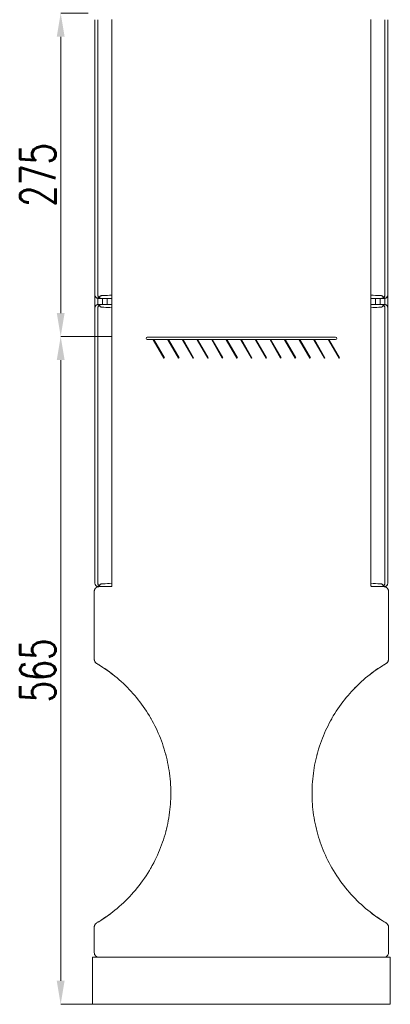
# Model space of a CAD drawing. Header units: centimetres. Extents: x -4572 to 125430, y -27163 to 73697.
# Tile 10 of 44: x 98765 to 99080, y -18935 to -18097. Entities that reach past the tile are written whole.
import ezdxf

# ---------------------------------------------------------------- set-up
doc = ezdxf.new("R2010")
doc.units = ezdxf.units.CM
doc.header["$MEASUREMENT"] = 0
doc.layers.add('kontur', color=7, linetype='Continuous')
doc.layers.add('w0 @ 1', color=7, linetype='Continuous')
doc.styles.add('style1', font='romans.shx', dxfattribs={"width": 0.7, "height": 12})
doc.dimstyles.new('aaa', dxfattribs={"dimtxt": 30, "dimasz": 20, "dimexe": 0, "dimexo": 0, "dimgap": 4, "dimtad": 1, "dimdec": 0, "dimzin": 9, "dimdsep": 46, "dimtxsty": 'style1', "dimcen": 0.09, "dimclrt": 256, "dimadec": 0, "dimazin": 1, "dimtfac": 1, "dimtdec": 0, "dimtmove": 0, "dimatfit": 0, "dimfxl": 1, "dimtolj": 1, "dimtzin": 0, "dimarcsym": 0})

# ---------------------------------------------------------------- blocks, each defined once
blk = doc.blocks.new('SKRF 800 C + NDC')
at = {"layer": 'kontur', "color": 7, "lineweight": 0}
for p, q in [((-110.06, 837.39), (-110.06, 720.26)), ((110.02, 837.39), (110.02, 720.26)), ((-124.56, 837.12), (-124.56, 603.33)), ((-122.06, 603.2), (-122.06, 837.26)), ((-122.06, 603.2), (-122.06, 837.26)), ((-110.05, 836.28), (-110.05, 356.15)), ((110.01, 836.28), (110.01, 356.15)), ((122.02, 603.2), (122.02, 837.26)), ((122.02, 603.2), (122.02, 837.26)), ((124.52, 603.33), (124.52, 837.12)), ((-110.06, 720.26), (-110.06, 603.13)), ((110.02, 720.26), (110.02, 603.13)), ((-124.56, 603.33), (-124.56, 592.06)), ((-122.06, 604.1), (-122.1, 604.11)), ((-110.06, 607.72), (-110.05, 607.72)), ((-110.06, 600.24), (-110.06, 603.13)), ((110.02, 607.72), (110.01, 607.72)), ((110.02, 600.24), (110.02, 603.13)), ((122.02, 604.1), (122.06, 604.11)), ((124.52, 592.06), (124.52, 603.33)), ((-122.06, 600.36), (-122.06, 596.67)), ((-122.06, 596.67), (-122.06, 595.02)), ((-121.59, 600.33), (-119.15, 600.31)), ((-119.17, 595.08), (-121.59, 595.06)), ((-118.05, 595.23), (-119.06, 595.23)), ((-114.06, 600.22), (-118.05, 600.22)), ((-118.05, 600.22), (-118.05, 595.13)), ((-114.06, 600.27), (-114.06, 600.23)), ((-114.06, 600.23), (-114.06, 600.21)), ((-110.05, 600.23), (-114.06, 600.23)), ((-114.06, 595.63), (-114.06, 600.23)), ((-114.05, 595.63), (-114.05, 595.22)), ((-114.05, 595.23), (-110.06, 595.23)), ((-110.05, 595.22), (-114.05, 595.22)), ((-110.05, 600.23), (-110.06, 600.26)), ((-110.06, 600.16), (-110.06, 600.23)), ((-110.05, 595.23), (-110.06, 595.23)), ((-110.06, 592.33), (-110.06, 595.16)), ((-110.05, 600.23), (-110.05, 600.23)), ((110.01, 595.23), (110.02, 595.23)), ((110.01, 595.22), (114.01, 595.22)), ((110.02, 600.23), (110.02, 600.26)), ((110.02, 600.16), (110.02, 600.23)), ((110.02, 600.23), (114.02, 600.23)), ((114.01, 595.23), (110.02, 595.23)), ((110.02, 592.33), (110.02, 595.16)), ((114.01, 595.63), (114.01, 595.22)), ((114.02, 600.27), (114.02, 600.23)), ((114.02, 600.23), (114.02, 600.21)), ((114.02, 595.63), (114.02, 600.23)), ((114.02, 600.22), (118.01, 600.22)), ((118.01, 600.22), (118.01, 595.13)), ((118.01, 595.23), (119.02, 595.23)), ((119.11, 600.31), (121.55, 600.33)), ((121.55, 595.06), (119.13, 595.08)), ((122.02, 600.37), (122.02, 596.67)), ((122.02, 596.67), (122.02, 595.02)), ((-124.56, 592.06), (-124.56, 358.26)), ((-122.06, 358.13), (-122.06, 592.19)), ((-122.06, 358.13), (-122.06, 592.19)), ((-122.06, 592.18), (-122.06, 592.19)), ((-110.06, 592.33), (-110.06, 475.19)), ((-110.06, 588.72), (-110.05, 588.72)), ((110.02, 588.72), (110.01, 588.72)), ((110.02, 592.33), (110.02, 475.19)), ((122.02, 358.13), (122.02, 592.19)), ((122.02, 358.13), (122.02, 592.19)), ((122.02, 592.18), (122.02, 592.19)), ((124.52, 358.26), (124.52, 592.06)), ((-80.04, 567.21), (80, 567.21)), ((-74.44, 565.21), (-80.04, 565.21)), ((-74.44, 565.21), (-74.87, 564.96)), ((-74.87, 564.96), (-65.87, 549.37)), ((-62.04, 565.21), (-74.44, 565.21)), ((-74.44, 565.21), (-65.44, 549.62)), ((-62.04, 565.21), (-62.47, 564.96)), ((-62.47, 564.96), (-53.47, 549.37)), ((-49.63, 565.21), (-62.04, 565.21)), ((-62.04, 565.21), (-53.03, 549.62)), ((-49.63, 565.21), (-50.07, 564.96)), ((-50.07, 564.96), (-41.06, 549.37)), ((-37.23, 565.21), (-49.63, 565.21)), ((-49.63, 565.21), (-40.63, 549.62)), ((-37.23, 565.21), (-37.66, 564.96)), ((-37.66, 564.96), (-28.66, 549.37)), ((-24.83, 565.21), (-37.23, 565.21)), ((-37.23, 565.21), (-28.23, 549.62)), ((-24.83, 565.21), (-25.26, 564.96)), ((-25.26, 564.96), (-16.26, 549.37)), ((-12.42, 565.21), (-24.83, 565.21)), ((-24.83, 565.21), (-15.82, 549.62)), ((-12.42, 565.21), (-12.86, 564.96)), ((-12.86, 564.96), (-3.85, 549.37)), ((-0.02, 565.21), (-12.42, 565.21)), ((-12.42, 565.21), (-3.42, 549.62)), ((-0.02, 565.21), (-0.45, 564.96)), ((-0.45, 564.96), (8.55, 549.37)), ((12.38, 565.21), (-0.02, 565.21)), ((-0.02, 565.21), (8.98, 549.62)), ((12.38, 565.21), (11.95, 564.96)), ((11.95, 564.96), (20.95, 549.37)), ((24.79, 565.21), (12.38, 565.21)), ((12.38, 565.21), (21.39, 549.62)), ((24.79, 565.21), (24.35, 564.96)), ((24.35, 564.96), (33.36, 549.37)), ((37.19, 565.21), (24.79, 565.21)), ((24.79, 565.21), (33.79, 549.62)), ((37.19, 565.21), (36.76, 564.96)), ((36.76, 564.96), (45.76, 549.37)), ((49.59, 565.21), (37.19, 565.21)), ((37.19, 565.21), (46.19, 549.62)), ((49.59, 565.21), (49.16, 564.96)), ((49.16, 564.96), (58.16, 549.37)), ((62, 565.21), (49.59, 565.21)), ((49.59, 565.21), (58.6, 549.62)), ((62, 565.21), (61.56, 564.96)), ((61.56, 564.96), (70.57, 549.37)), ((74.4, 565.21), (62, 565.21)), ((62, 565.21), (71, 549.62)), ((74.4, 565.21), (73.97, 564.96)), ((73.97, 564.96), (82.97, 549.37)), ((80, 565.21), (74.4, 565.21)), ((74.4, 565.21), (83.4, 549.62)), ((-65.44, 549.62), (-65.87, 549.37)), ((-53.03, 549.62), (-53.47, 549.37)), ((-40.63, 549.62), (-41.06, 549.37)), ((-28.23, 549.62), (-28.66, 549.37)), ((-15.82, 549.62), (-16.26, 549.37)), ((-3.42, 549.62), (-3.85, 549.37)), ((8.98, 549.62), (8.55, 549.37)), ((21.39, 549.62), (20.95, 549.37)), ((33.79, 549.62), (33.36, 549.37)), ((46.19, 549.62), (45.76, 549.37)), ((58.6, 549.62), (58.16, 549.37)), ((71, 549.62), (70.57, 549.37)), ((83.4, 549.62), (82.97, 549.37)), ((-110.06, 475.19), (-110.06, 358.06)), ((110.02, 475.19), (110.02, 358.06)), ((-110.06, 365.16), (-110.05, 365.16)), ((-110.04, 356.15), (-110.04, 360.76)), ((110, 356.15), (110, 360.76)), ((110.02, 365.16), (110.01, 365.16)), ((-121.59, 355.26), (-119.15, 355.24)), ((-121.05, 355.15), (-121.09, 355.15)), ((-111.05, 355.15), (-121.05, 355.15)), ((-119.06, 355.23), (-119.15, 355.24)), ((-114.06, 355.2), (-114.06, 355.16)), ((-110.93, 355.16), (-114.06, 355.16)), ((-110.06, 356.01), (-110.06, 358.06)), ((110, 356.15), (110.01, 356.15)), ((110.02, 356.01), (110.02, 358.06)), ((110.89, 355.16), (114.02, 355.16)), ((111.01, 355.15), (121.01, 355.15)), ((114.02, 355.2), (114.02, 355.16)), ((119.02, 355.23), (119.11, 355.24)), ((119.11, 355.24), (121.55, 355.26)), ((121.02, 355.15), (121.05, 355.15)), ((-125.05, 351.15), (-125.05, 322.22)), ((125.01, 351.15), (125.01, 322.22)), ((-125.05, 322.22), (-125.05, 293.29)), ((125.01, 322.22), (125.01, 293.29)), ((-124.59, 291.43), (-124.43, 291.15)), ((124.55, 291.43), (124.39, 291.15)), ((-109.8, 280.85), (-108.71, 280)), ((109.76, 280.85), (108.67, 280)), ((-97.12, 269.64), (-96.24, 268.75)), ((97.08, 269.64), (96.21, 268.75)), ((-77.32, 243.77), (-76.77, 242.82)), ((77.28, 243.77), (76.74, 242.82)), ((-64.49, 213), (-64.17, 211.78)), ((64.49, 213), (64.17, 211.78)), ((-60.04, 180.3), (-60.03, 179.25)), ((60.04, 180.3), (60.03, 179.25)), ((-64.13, 147.38), (-64.34, 146.6)), ((64.13, 147.38), (64.34, 146.6)), ((-76.53, 116.66), (-77.19, 115.49)), ((76.53, 116.66), (77.19, 115.49)), ((-125.07, 65.72), (-125.07, 52.33)), ((125.07, 65.72), (125.07, 52.33)), ((-125.07, 52.33), (-125.07, 44.02)), ((125.07, 52.33), (125.07, 44.02)), ((-120.56, 40.02), (-126.57, 40.02)), ((-120.56, 40.02), (-126.57, 40.02)), ((-120.56, 40.02), (-126.57, 40.02)), ((-126.57, 0), (-126.57, 40.02)), ((0, 40.02), (-121.06, 40.02)), ((120.56, 40.02), (-120.56, 40.02)), ((120.56, 40.02), (-120.56, 40.02)), ((120.56, 40.02), (-120.56, 40.02)), ((0, 40.02), (121.06, 40.02)), ((120.56, 40.02), (126.57, 40.02)), ((120.56, 40.02), (126.57, 40.02)), ((120.56, 40.02), (126.57, 40.02)), ((126.57, 0), (126.57, 40.02)), ((-120.56, 0), (-126.57, 0)), ((120.56, 0), (-120.56, 0)), ((120.56, 0), (126.57, 0))]:
    blk.add_line(p, q, dxfattribs=at)
at = {"layer": 'kontur', "color": 7, "lineweight": 0, "flags": 128}
for points in [[(-122.06, 837.25), (-122.09, 836.34), (-122.09, 835.44), (-122.08, 834.54), (-122.08, 833.64), (-122.08, 832.73), (-122.08, 831.83), (-122.08, 830.93), (-122.08, 830.03), (-122.08, 824.36), (-122.07, 814.23), (-122.07, 796.15), (-122.06, 763.85), (-122.06, 706.18), (-122.06, 648.52), (-122.07, 623.14), (-122.08, 611.98), (-122.08, 607.07), (-122.08, 606.42), (-122.08, 605.78), (-122.08, 605.14), (-122.08, 604.49), (-122.09, 603.85), (-122.06, 603.21)], [(122.02, 837.25), (122.05, 836.34), (122.05, 835.44), (122.05, 834.54), (122.05, 833.64), (122.05, 832.73), (122.05, 831.83), (122.04, 830.93), (122.04, 830.03), (122.04, 824.36), (122.04, 814.23), (122.03, 796.15), (122.02, 763.85), (122.02, 706.18), (122.02, 648.52), (122.03, 623.14), (122.04, 611.98), (122.04, 607.07), (122.04, 606.42), (122.05, 605.78), (122.05, 605.14), (122.05, 604.49), (122.05, 603.85), (122.02, 603.21)], [(-122.06, 603.2), (-122.06, 603.2), (-122.06, 603.21)], [(-122.06, 603.2), (-122.01, 602.81), (-121.92, 602.43), (-121.79, 602.08), (-121.62, 601.74), (-121.4, 601.43), (-121.18, 601.18), (-120.94, 600.97)], [(-122.06, 603.2), (-122.06, 603.19), (-122.06, 603.15), (-122.05, 603.1), (-122.03, 602.94), (-122, 602.75), (-121.96, 602.57), (-121.87, 602.29), (-121.77, 602.02), (-121.63, 601.77), (-121.47, 601.52), (-121.3, 601.31), (-121.1, 601.11)], [(-110.06, 603.13), (-111.99, 602.96), (-113.93, 602.84), (-115.87, 602.75), (-117.45, 602.69), (-117.76, 602.7), (-118.08, 602.71), (-118.4, 602.71), (-118.72, 602.69), (-119.03, 602.64), (-119.24, 602.57), (-119.44, 602.47), (-119.64, 602.34), (-119.99, 602.08), (-120.32, 601.81), (-120.64, 601.53), (-120.87, 601.31), (-121.1, 601.11)], [(110.02, 603.13), (111.95, 602.96), (113.89, 602.84), (115.83, 602.75), (117.41, 602.69), (117.73, 602.7), (118.05, 602.71), (118.36, 602.71), (118.68, 602.69), (118.99, 602.64), (119.2, 602.57), (119.41, 602.47), (119.6, 602.34), (119.95, 602.08), (120.28, 601.81), (120.6, 601.53), (120.84, 601.31), (121.06, 601.11)], [(122.02, 603.2), (121.97, 602.81), (121.88, 602.43), (121.75, 602.08), (121.58, 601.74), (121.37, 601.43), (121.14, 601.18), (120.9, 600.97)], [(122.02, 603.2), (122.02, 603.19), (122.02, 603.15), (122.01, 603.1), (121.99, 602.94), (121.96, 602.75), (121.92, 602.57), (121.84, 602.29), (121.73, 602.02), (121.59, 601.77), (121.43, 601.52), (121.26, 601.31), (121.06, 601.11)], [(122.02, 603.2), (122.02, 603.2), (122.02, 603.21)], [(-124.2, 601.92), (-124.18, 601.82), (-124.13, 601.69), (-124.07, 601.56), (-124, 601.44), (-123.92, 601.32), (-123.83, 601.21), (-123.74, 601.11), (-123.64, 601.02), (-123.52, 600.92), (-123.39, 600.83), (-123.25, 600.75), (-123.11, 600.67), (-122.96, 600.6), (-122.8, 600.54), (-122.63, 600.49), (-122.44, 600.43), (-122.23, 600.39), (-122.02, 600.36), (-121.81, 600.34), (-121.66, 600.33)], [(-121.64, 595.06), (-121.69, 595.06), (-121.92, 595.04), (-122.15, 595.01), (-122.37, 594.97), (-122.58, 594.92), (-122.79, 594.85), (-122.96, 594.79), (-123.12, 594.72), (-123.26, 594.64), (-123.4, 594.55), (-123.53, 594.46), (-123.65, 594.36), (-123.76, 594.25), (-123.85, 594.15), (-123.94, 594.04), (-124.02, 593.91), (-124.1, 593.77), (-124.15, 593.64), (-124.2, 593.49), (-124.2, 593.48)], [(-122.09, 595.02), (-122.09, 595.77), (-122.09, 596.59), (-122.09, 598.75), (-122.09, 599.83), (-122.09, 600.37)], [(-110.06, 600.24), (-112.96, 600.26), (-115.87, 600.28), (-116.66, 600.29), (-117.45, 600.29), (-117.72, 600.29), (-117.98, 600.29), (-118.25, 600.29), (-118.51, 600.29), (-118.78, 600.29), (-119.03, 600.3), (-119.21, 600.31), (-119.39, 600.33), (-119.55, 600.36), (-119.7, 600.39), (-120, 600.47), (-120.28, 600.57), (-120.54, 600.7), (-120.8, 600.86), (-120.95, 600.98), (-121.1, 601.11)], [(-121.06, 594.31), (-120.84, 594.49), (-120.61, 594.65), (-120.38, 594.77), (-120.13, 594.88), (-119.87, 594.96), (-119.6, 595.02), (-119.42, 595.05), (-119.22, 595.08), (-119.02, 595.09), (-118.53, 595.1), (-118.03, 595.11), (-117.54, 595.11), (-117.04, 595.1), (-116.54, 595.1), (-113.3, 595.13), (-110.06, 595.16)], [(-120, 595.07), (-119.88, 595.11), (-119.59, 595.18), (-119.32, 595.21), (-119.06, 595.23)], [(-115.82, 595.11), (-116.5, 595.11), (-117.2, 595.13), (-117.89, 595.13), (-118.59, 595.12), (-119.01, 595.09)], [(-117.47, 600.29), (-115.26, 600.28), (-114.06, 600.27)], [(110.02, 600.24), (112.93, 600.26), (115.83, 600.28), (116.62, 600.29), (117.41, 600.29), (117.68, 600.29), (117.94, 600.29), (118.21, 600.29), (118.48, 600.29), (118.74, 600.29), (119, 600.3), (119.18, 600.31), (119.35, 600.33), (119.51, 600.36), (119.67, 600.39), (119.96, 600.47), (120.24, 600.57), (120.51, 600.7), (120.76, 600.86), (120.91, 600.98), (121.06, 601.11)], [(110.02, 600.23), (110.02, 600.21), (110.02, 600.22), (110.02, 600.22), (110.02, 600.23)], [(121.03, 594.31), (120.8, 594.49), (120.57, 594.65), (120.34, 594.77), (120.09, 594.88), (119.84, 594.96), (119.56, 595.02), (119.38, 595.05), (119.18, 595.08), (118.98, 595.09), (118.49, 595.1), (117.99, 595.11), (117.5, 595.11), (117, 595.1), (116.51, 595.1), (113.26, 595.13), (110.02, 595.16)], [(117.43, 600.29), (115.23, 600.28), (114.02, 600.27)], [(115.78, 595.11), (116.46, 595.11), (117.16, 595.13), (117.86, 595.13), (118.55, 595.12), (118.98, 595.09)], [(119.96, 595.07), (119.84, 595.11), (119.55, 595.18), (119.29, 595.21), (119.02, 595.23)], [(121.6, 600.33), (121.65, 600.33), (121.89, 600.35), (122.11, 600.38), (122.33, 600.42), (122.55, 600.47), (122.75, 600.54), (122.92, 600.6), (123.08, 600.67), (123.22, 600.75), (123.36, 600.84), (123.49, 600.93), (123.61, 601.03), (123.72, 601.13), (123.81, 601.24), (123.9, 601.35), (123.98, 601.48), (124.06, 601.62), (124.11, 601.75), (124.16, 601.89), (124.16, 601.91)], [(124.17, 593.47), (124.14, 593.57), (124.09, 593.7), (124.03, 593.82), (123.96, 593.95), (123.88, 594.07), (123.79, 594.18), (123.7, 594.27), (123.6, 594.37), (123.48, 594.47), (123.35, 594.56), (123.21, 594.64), (123.07, 594.72), (122.92, 594.79), (122.76, 594.85), (122.59, 594.9), (122.4, 594.95), (122.19, 595), (121.98, 595.03), (121.77, 595.05), (121.62, 595.06)], [(122.05, 595.02), (122.05, 595.77), (122.05, 596.59), (122.05, 598.75), (122.05, 599.83), (122.05, 600.37)], [(-122.06, 592.18), (-122.09, 591.28), (-122.09, 590.38), (-122.08, 589.48), (-122.08, 588.57), (-122.08, 587.67), (-122.08, 586.77), (-122.08, 585.87), (-122.08, 584.96), (-122.08, 579.29), (-122.07, 569.17), (-122.07, 551.08), (-122.06, 518.79), (-122.06, 461.12), (-122.06, 403.45), (-122.07, 378.08), (-122.08, 366.92), (-122.08, 362), (-122.08, 361.36), (-122.08, 360.72), (-122.08, 360.07), (-122.08, 359.43), (-122.09, 358.79), (-122.06, 358.14)], [(-120.94, 594.41), (-121.16, 594.23), (-121.38, 593.98), (-121.57, 593.72), (-121.74, 593.43), (-121.86, 593.13), (-121.96, 592.82), (-122.02, 592.5), (-122.06, 592.19)], [(-121.06, 594.31), (-121.23, 594.15), (-121.38, 593.98), (-121.57, 593.73), (-121.72, 593.46), (-121.84, 593.19), (-121.94, 592.9), (-122.01, 592.55), (-122.03, 592.43), (-122.05, 592.32), (-122.06, 592.23), (-122.06, 592.19)], [(-121.06, 594.31), (-120.99, 594.24), (-120.74, 594.02), (-120.48, 593.79), (-120.21, 593.55), (-119.92, 593.32), (-119.72, 593.17), (-119.51, 593.03), (-119.29, 592.91), (-119.07, 592.82), (-118.83, 592.78), (-118.36, 592.75), (-117.89, 592.75), (-117.42, 592.75), (-116.94, 592.75), (-115.22, 592.68), (-113.5, 592.58), (-111.78, 592.47), (-110.06, 592.33)], [(121.03, 594.31), (120.95, 594.24), (120.7, 594.02), (120.44, 593.79), (120.17, 593.55), (119.89, 593.32), (119.69, 593.17), (119.48, 593.03), (119.25, 592.91), (119.03, 592.82), (118.79, 592.78), (118.32, 592.75), (117.85, 592.75), (117.38, 592.75), (116.91, 592.75), (115.18, 592.68), (113.46, 592.58), (111.74, 592.47), (110.02, 592.33)], [(120.91, 594.41), (121.12, 594.23), (121.34, 593.98), (121.54, 593.72), (121.7, 593.43), (121.82, 593.13), (121.92, 592.82), (121.98, 592.5), (122.02, 592.19)], [(121.03, 594.31), (121.19, 594.15), (121.34, 593.98), (121.53, 593.73), (121.68, 593.46), (121.8, 593.19), (121.9, 592.9), (121.98, 592.55), (121.99, 592.43), (122.01, 592.32), (122.02, 592.23), (122.02, 592.19)], [(122.02, 592.18), (122.05, 591.28), (122.05, 590.38), (122.05, 589.48), (122.05, 588.57), (122.05, 587.67), (122.05, 586.77), (122.04, 585.87), (122.04, 584.96), (122.04, 579.29), (122.04, 569.17), (122.03, 551.08), (122.02, 518.79), (122.02, 461.12), (122.02, 403.45), (122.03, 378.08), (122.04, 366.92), (122.04, 362), (122.04, 361.36), (122.05, 360.72), (122.05, 360.07), (122.05, 359.43), (122.05, 358.79), (122.02, 358.14)], [(-121.05, 355.15), (-121.17, 355.15), (-121.3, 355.15), (-121.43, 355.14), (-121.56, 355.12), (-121.69, 355.1), (-121.83, 355.08), (-122.02, 355.04), (-122.23, 354.98), (-122.28, 354.96), (-122.34, 354.94), (-122.4, 354.92), (-122.46, 354.9), (-122.52, 354.87), (-122.58, 354.85), (-122.66, 354.82), (-122.76, 354.77), (-122.87, 354.72), (-122.99, 354.65), (-123.1, 354.59), (-123.19, 354.53), (-123.27, 354.49), (-123.36, 354.42), (-123.49, 354.33), (-123.6, 354.24), (-123.7, 354.15), (-123.79, 354.07), (-123.88, 353.98), (-123.99, 353.87), (-124.1, 353.75), (-124.19, 353.64), (-124.27, 353.53), (-124.38, 353.38), (-124.45, 353.26), (-124.51, 353.16), (-124.57, 353.05), (-124.62, 352.95), (-124.67, 352.86), (-124.71, 352.77), (-124.75, 352.68), (-124.85, 352.41), (-124.93, 352.14), (-124.99, 351.88), (-125.04, 351.5), (-125.05, 351.15)], [(-124.2, 356.85), (-124.18, 356.76), (-124.13, 356.63), (-124.07, 356.5), (-124, 356.38), (-123.92, 356.26), (-123.83, 356.14), (-123.74, 356.05), (-123.64, 355.96), (-123.52, 355.86), (-123.39, 355.76), (-123.25, 355.68), (-123.11, 355.61), (-122.96, 355.54), (-122.8, 355.48), (-122.63, 355.42), (-122.44, 355.37), (-122.23, 355.33), (-122.02, 355.29), (-121.81, 355.27), (-121.66, 355.27)], [(-122.06, 358.13), (-122.06, 358.14), (-122.06, 358.14)], [(-122.06, 358.13), (-122.01, 357.74), (-121.92, 357.36), (-121.79, 357.01), (-121.62, 356.68), (-121.4, 356.37), (-121.18, 356.12), (-120.94, 355.9)], [(-122.06, 358.13), (-122.06, 358.12), (-122.06, 358.09), (-122.05, 358.04), (-122.03, 357.87), (-122, 357.69), (-121.96, 357.5), (-121.87, 357.23), (-121.77, 356.96), (-121.63, 356.7), (-121.47, 356.46), (-121.3, 356.24), (-121.1, 356.04)], [(-110.06, 358.06), (-111.99, 357.9), (-113.93, 357.78), (-115.87, 357.68), (-117.45, 357.63), (-117.76, 357.63), (-118.08, 357.64), (-118.4, 357.65), (-118.72, 357.63), (-119.03, 357.58), (-119.24, 357.51), (-119.44, 357.4), (-119.64, 357.28), (-119.99, 357.02), (-120.32, 356.74), (-120.64, 356.47), (-120.87, 356.25), (-121.1, 356.04)], [(-110.82, 355.18), (-112.96, 355.19), (-115.87, 355.22), (-116.66, 355.22), (-117.45, 355.23), (-117.72, 355.23), (-117.98, 355.22), (-118.25, 355.22), (-118.51, 355.22), (-118.78, 355.23), (-119.03, 355.24), (-119.21, 355.25), (-119.39, 355.27), (-119.55, 355.29), (-119.7, 355.32), (-120, 355.4), (-120.28, 355.51), (-120.54, 355.64), (-120.8, 355.8), (-120.95, 355.91), (-121.1, 356.04)], [(-117.47, 355.23), (-115.26, 355.21), (-114.06, 355.2)], [(-111.05, 355.15), (-110.85, 355.17), (-110.66, 355.23), (-110.49, 355.32), (-110.34, 355.44), (-110.21, 355.6), (-110.12, 355.77), (-110.06, 355.96), (-110.04, 356.15)], [(-110.05, 356.15), (-110.06, 356.02), (-110.09, 355.86), (-110.15, 355.71), (-110.25, 355.55), (-110.39, 355.4), (-110.58, 355.27), (-110.68, 355.22), (-110.8, 355.19), (-110.92, 355.16), (-111.05, 355.15)], [(111.01, 355.15), (110.81, 355.17), (110.63, 355.23), (110.45, 355.32), (110.3, 355.44), (110.17, 355.6), (110.08, 355.77), (110.02, 355.96), (110, 356.15)], [(110.01, 356.15), (110.02, 356.02), (110.05, 355.86), (110.12, 355.71), (110.22, 355.55), (110.36, 355.4), (110.54, 355.27), (110.64, 355.22), (110.76, 355.19), (110.88, 355.16), (111.01, 355.15)], [(110.02, 358.06), (111.95, 357.9), (113.89, 357.78), (115.83, 357.68), (117.41, 357.63), (117.73, 357.63), (118.05, 357.64), (118.36, 357.65), (118.68, 357.63), (118.99, 357.58), (119.2, 357.51), (119.41, 357.4), (119.6, 357.28), (119.95, 357.02), (120.28, 356.74), (120.6, 356.47), (120.84, 356.25), (121.06, 356.04)], [(110.78, 355.18), (112.93, 355.19), (115.83, 355.22), (116.62, 355.22), (117.41, 355.23), (117.68, 355.23), (117.94, 355.22), (118.21, 355.22), (118.48, 355.22), (118.74, 355.23), (119, 355.24), (119.18, 355.25), (119.35, 355.27), (119.51, 355.29), (119.67, 355.32), (119.96, 355.4), (120.24, 355.51), (120.51, 355.64), (120.76, 355.8), (120.91, 355.91), (121.06, 356.04)], [(117.43, 355.23), (115.23, 355.21), (114.02, 355.2)], [(122.02, 358.13), (121.97, 357.74), (121.88, 357.36), (121.75, 357.01), (121.58, 356.68), (121.37, 356.37), (121.14, 356.12), (120.9, 355.9)], [(121.01, 355.15), (121.13, 355.15), (121.26, 355.15), (121.39, 355.14), (121.52, 355.12), (121.66, 355.1), (121.79, 355.08), (121.98, 355.04), (122.19, 354.98), (122.25, 354.96), (122.3, 354.94), (122.36, 354.92), (122.42, 354.9), (122.48, 354.87), (122.54, 354.85), (122.62, 354.82), (122.72, 354.77), (122.83, 354.72), (122.95, 354.65), (123.07, 354.59), (123.16, 354.53), (123.23, 354.49), (123.32, 354.42), (123.45, 354.33), (123.56, 354.24), (123.66, 354.15), (123.76, 354.07), (123.84, 353.98), (123.95, 353.87), (124.06, 353.75), (124.15, 353.64), (124.23, 353.53), (124.34, 353.38), (124.41, 353.26), (124.48, 353.16), (124.54, 353.05), (124.59, 352.95), (124.63, 352.86), (124.67, 352.77), (124.71, 352.68), (124.81, 352.41), (124.89, 352.14), (124.95, 351.88), (125, 351.5), (125.01, 351.15)], [(122.02, 358.13), (122.02, 358.12), (122.02, 358.09), (122.01, 358.04), (121.99, 357.87), (121.96, 357.69), (121.92, 357.5), (121.84, 357.23), (121.73, 356.96), (121.59, 356.7), (121.43, 356.46), (121.26, 356.24), (121.06, 356.04)], [(121.6, 355.27), (121.65, 355.27), (121.89, 355.28), (122.11, 355.31), (122.33, 355.35), (122.55, 355.41), (122.75, 355.47), (122.92, 355.54), (123.08, 355.61), (123.22, 355.69), (123.36, 355.77), (123.49, 355.86), (123.61, 355.96), (123.72, 356.07), (123.81, 356.17), (123.9, 356.29), (123.98, 356.42), (124.06, 356.56), (124.11, 356.68), (124.16, 356.83), (124.16, 356.84)], [(122.02, 358.13), (122.02, 358.14), (122.02, 358.14)], [(-125.05, 351.26), (-125.06, 350.81), (-125.06, 350.36), (-125.06, 349.91), (-125.05, 322.22)], [(125.01, 351.26), (125.02, 350.81), (125.02, 350.36), (125.02, 349.91), (125.01, 322.22)], [(-125.05, 293.29), (-125.04, 292.95), (-124.99, 292.6), (-124.92, 292.27), (-124.81, 291.94), (-124.68, 291.62), (-124.52, 291.31)], [(125.01, 293.29), (125, 292.95), (124.95, 292.6), (124.88, 292.27), (124.78, 291.94), (124.65, 291.62), (124.49, 291.31)], [(-123.14, 289.88), (-123.41, 290.07), (-123.68, 290.27), (-123.92, 290.51), (-124.14, 290.76), (-124.35, 291.02), (-124.52, 291.31)], [(-123.14, 289.88), (-122.42, 289.45), (-121.7, 289.02), (-120.99, 288.58), (-120.27, 288.14), (-118.18, 286.81), (-116.12, 285.44), (-114.08, 284.02), (-112.49, 282.87), (-110.91, 281.7), (-109.35, 280.51)], [(123.1, 289.88), (122.38, 289.45), (121.66, 289.02), (120.95, 288.58), (120.24, 288.14), (118.14, 286.81), (116.08, 285.44), (114.04, 284.02), (112.45, 282.87), (110.87, 281.7), (109.31, 280.51)], [(123.1, 289.88), (123.38, 290.07), (123.64, 290.27), (123.88, 290.51), (124.11, 290.76), (124.31, 291.02), (124.49, 291.31)], [(-109.35, 280.51), (-107.49, 279.03), (-105.66, 277.52), (-103.86, 275.97), (-102.08, 274.4), (-100.34, 272.78), (-98.62, 271.14), (-96.94, 269.47)], [(109.31, 280.51), (107.45, 279.03), (105.62, 277.52), (103.82, 275.97), (102.05, 274.4), (100.3, 272.78), (98.59, 271.14), (96.9, 269.47)], [(-96.94, 269.47), (-95.32, 267.8), (-93.73, 266.1), (-92.18, 264.37), (-90.65, 262.61), (-89.16, 260.83), (-87.7, 259.02), (-86.27, 257.18), (-84.87, 255.32), (-83.45, 253.34), (-82.06, 251.33), (-80.72, 249.3), (-79.41, 247.25), (-78.14, 245.17), (-76.91, 243.06)], [(96.9, 269.47), (95.28, 267.8), (93.7, 266.1), (92.14, 264.37), (90.61, 262.61), (89.12, 260.83), (87.66, 259.02), (86.23, 257.18), (84.84, 255.32), (83.41, 253.34), (82.03, 251.33), (80.68, 249.3), (79.37, 247.25), (78.1, 245.17), (76.87, 243.06)], [(-76.91, 243.06), (-76.8, 242.87)], [(-76.77, 242.82), (-75.77, 241.03), (-74.67, 238.98), (-73.61, 236.91), (-72.59, 234.82), (-71.6, 232.71), (-70.65, 230.59), (-69.75, 228.44), (-68.88, 226.29), (-68.01, 224.01), (-67.18, 221.71), (-66.4, 219.4), (-65.66, 217.08), (-64.97, 214.74), (-64.32, 212.39)], [(76.77, 242.82), (75.77, 241.03), (74.67, 238.98), (73.61, 236.91), (72.59, 234.82), (71.6, 232.71), (70.65, 230.59), (69.75, 228.44), (68.88, 226.29), (68.01, 224.01), (67.18, 221.71), (66.4, 219.4), (65.66, 217.08), (64.97, 214.74), (64.32, 212.39)], [(76.87, 243.06), (76.76, 242.87)], [(-64.32, 212.39), (-63.75, 210.14), (-63.21, 207.87), (-62.72, 205.6), (-62.26, 203.32), (-61.85, 201.02), (-61.48, 198.73), (-61.15, 196.42), (-60.87, 194.11), (-60.61, 191.69), (-60.4, 189.26), (-60.24, 186.83), (-60.12, 184.39), (-60.05, 181.95), (-60.03, 179.52)], [(64.32, 212.39), (63.75, 210.14), (63.21, 207.87), (62.72, 205.6), (62.26, 203.32), (61.85, 201.02), (61.48, 198.73), (61.15, 196.42), (60.87, 194.11), (60.61, 191.69), (60.4, 189.26), (60.24, 186.83), (60.12, 184.39), (60.05, 181.95), (60.03, 179.52)], [(-60.03, 179.52), (-60.05, 177.19), (-60.12, 174.86), (-60.22, 172.54), (-60.37, 170.22), (-60.56, 167.9), (-60.79, 165.58), (-61.07, 163.27), (-61.38, 160.96), (-61.76, 158.56), (-62.18, 156.15), (-62.65, 153.76), (-63.16, 151.38), (-63.72, 149), (-64.32, 146.64)], [(60.03, 179.52), (60.05, 177.19), (60.12, 174.86), (60.22, 172.54), (60.37, 170.22), (60.56, 167.9), (60.79, 165.58), (61.07, 163.27), (61.38, 160.96), (61.76, 158.56), (62.18, 156.15), (62.65, 153.76), (63.16, 151.38), (63.72, 149), (64.32, 146.64)], [(-64.32, 146.64), (-64.94, 144.4), (-65.6, 142.17), (-66.3, 139.95), (-67.04, 137.74), (-67.82, 135.55), (-68.64, 133.37), (-69.49, 131.2), (-70.39, 129.06), (-71.37, 126.83), (-72.4, 124.61), (-73.46, 122.42), (-74.57, 120.25), (-75.72, 118.1), (-76.91, 115.97)], [(64.32, 146.64), (64.94, 144.4), (65.6, 142.17), (66.3, 139.95), (67.04, 137.74), (67.82, 135.55), (68.64, 133.37), (69.49, 131.2), (70.39, 129.06), (71.37, 126.83), (72.4, 124.61), (73.46, 122.42), (74.57, 120.25), (75.72, 118.1), (76.91, 115.97)], [(-76.91, 115.97), (-78.23, 113.72), (-79.59, 111.5), (-80.99, 109.3), (-82.45, 107.14), (-83.94, 105), (-85.48, 102.9), (-86.97, 100.94), (-88.49, 99.02), (-90.06, 97.12), (-91.66, 95.25), (-93.29, 93.42), (-94.96, 91.62), (-96.67, 89.84), (-98.4, 88.11), (-100.17, 86.4), (-101.98, 84.73), (-103.78, 83.12), (-105.61, 81.55), (-107.47, 80.02), (-109.36, 78.51)], [(76.91, 115.97), (78.23, 113.72), (79.59, 111.5), (80.99, 109.3), (82.45, 107.14), (83.94, 105), (85.48, 102.9), (86.97, 100.94), (88.49, 99.02), (90.06, 97.12), (91.66, 95.25), (93.29, 93.42), (94.96, 91.62), (96.67, 89.84), (98.4, 88.11), (100.17, 86.4), (101.98, 84.73), (103.78, 83.12), (105.61, 81.55), (107.47, 80.02), (109.36, 78.51)], [(-109.36, 78.51), (-111.27, 77.06), (-113.2, 75.64), (-115.15, 74.25), (-117.14, 72.91), (-119.15, 71.6), (-121.18, 70.33), (-121.67, 70.03), (-122.16, 69.73), (-122.66, 69.44), (-123.15, 69.14)], [(109.36, 78.51), (111.27, 77.06), (113.2, 75.64), (115.15, 74.25), (117.14, 72.91), (119.15, 71.6), (121.18, 70.33), (121.67, 70.03), (122.16, 69.73), (122.66, 69.44), (123.15, 69.14)], [(-125.07, 65.79), (-125.05, 66.12), (-125, 66.46), (-124.92, 66.78), (-124.82, 67.1), (-124.69, 67.41), (-124.54, 67.71)], [(125.07, 65.79), (125.05, 66.12), (125, 66.46), (124.92, 66.78), (124.82, 67.1), (124.69, 67.41), (124.54, 67.71)], [(-125.07, 65.79), (-125.07, 65.23), (-125.07, 64.68), (-125.07, 57.24), (-125.07, 52.33)], [(125.07, 65.79), (125.07, 65.23), (125.07, 64.68), (125.07, 57.24), (125.07, 52.33)], [(-125.07, 52.33), (-125.07, 47.62), (-125.07, 46.88), (-125.07, 46.15), (-125.07, 45.41), (-125.07, 44.67), (-125.06, 43.93)], [(125.07, 52.33), (125.07, 47.62), (125.07, 46.88), (125.07, 46.15), (125.07, 45.41), (125.07, 44.67), (125.06, 43.93)]]:
    blk.add_lwpolyline(points, dxfattribs=at)
at = {"layer": 'kontur', "color": 7, "lineweight": 0}
for centre, radius, start, end in [((-121.56, 603.33), 3, 180, 269.5), ((121.52, 603.33), 3, 270.5, 0), ((-121.56, 592.06), 3, 90.5, 180), ((121.52, 592.06), 3, 0, 89.5), ((-80.04, 566.21), 1, 90, 270), ((80, 566.21), 1, 270, 90), ((-121.56, 358.26), 3, 180, 269.5), ((121.52, 358.26), 3, 270.5, 0), ((-121.05, 293.29), 4, 238.58536, 239.49751), ((-188.07, 179.53), 128.03, 52.06172, 59.49751), ((188.03, 179.53), 128.03, 120.50249, 127.93828), ((121.01, 293.29), 4, 300.50249, 301.41464), ((-188.1, 179.52), 128.07, 300.50249, 307.93826), ((188.1, 179.52), 128.07, 232.06174, 239.49751), ((-121.06, 65.72), 4, 121.41464, 150.25124), ((-121.06, 65.72), 4, 120.50249, 121.41464), ((121.06, 65.72), 4, 58.58536, 59.49751), ((121.06, 65.72), 4, 29.74876, 58.58536), ((-121.06, 65.72), 4, 179.0935, 180), ((121.06, 65.72), 4, 0, 0.9065), ((-121.06, 44.02), 4, 180, 181.34673), ((-121.06, 44.02), 4, 181.34673, 225), ((121.06, 44.02), 4, 315, 358.65327), ((121.06, 44.02), 4, 358.65327, 0), ((-121.06, 44.02), 4, 225, 268.50219), ((-121.06, 44.02), 4, 268.50219, 270), ((121.06, 44.02), 4, 270, 271.49781), ((121.06, 44.02), 4, 271.49781, 315)]:
    blk.add_arc(centre, radius, start, end, dxfattribs=at)
blk = doc.blocks.new('*D1674')
at = {"color": 0, "lineweight": -2}
for p, q in [((5364.2, 281.64), (5320.66, 281.64)), ((5320.66, 261.64), (5320.66, -266.17)), ((5347.71, -286.17), (5320.66, -286.17))]:
    blk.add_line(p, q, dxfattribs=at)
at = {"color": 0}
for points in [[(5323.99, 261.64), (5317.33, 261.64), (5320.66, 281.64)], [(5317.33, -266.17), (5323.99, -266.17), (5320.66, -286.17)]]:
    blk.add_solid(points, dxfattribs=at)
at = {"lineweight": 0, "insert": (5301.36, -2.27), "char_height": 30, "attachment_point": 5, "rotation": 90, "style": 'style1'}
blk.add_mtext('\\A1;565', dxfattribs=at)
blk = doc.blocks.new('*D1677')
at = {"color": 0, "lineweight": -2}
for p, q in [((5344.12, 556.64), (5320.66, 556.64)), ((5320.66, 536.64), (5320.66, 301.64)), ((5338.53, 281.64), (5320.66, 281.64))]:
    blk.add_line(p, q, dxfattribs=at)
at = {"color": 0}
for points in [[(5323.99, 536.64), (5317.33, 536.64), (5320.66, 556.64)], [(5317.33, 301.64), (5323.99, 301.64), (5320.66, 281.64)]]:
    blk.add_solid(points, dxfattribs=at)
at = {"lineweight": 0, "insert": (5301.36, 419.14), "char_height": 30, "attachment_point": 5, "rotation": 90, "style": 'style1'}
blk.add_mtext('\\A1;275', dxfattribs=at)
blk = doc.blocks.new('dfgg')
at = {"layer": 'w0 @ 1', "color": 7, "lineweight": 0, "ltscale": 5}
blk.add_blockref('SKRF 800 C + NDC', (5474.28, -286.17), dxfattribs=at)
at = {"color": 7, "lineweight": 0}
dim = blk.add_linear_dim(base=(5320.66, 281.64), p1=(5344.12, 556.64), p2=(5338.53, 281.64), angle=90, dimstyle='aaa', dxfattribs=at)
dim.commit()
dim.dimension.update_dxf_attribs({"geometry": '*D1677', "text_midpoint": (5301.36, 419.14)})
dim = blk.add_linear_dim(base=(5320.66, -286.17), p1=(5364.2, 281.64), p2=(5347.71, -286.17), angle=90, text='565', dimstyle='aaa', dxfattribs=at)
dim.commit()
dim.dimension.update_dxf_attribs({"geometry": '*D1674', "text_midpoint": (5301.36, -2.27)})

msp = doc.modelspace()

# ---------------------------------------------------------------- block references
at = {"lineweight": 0}
msp.add_blockref('dfgg', (93479.04, -18648.55, 1125), dxfattribs=at)

doc.saveas('drawing.dxf')
